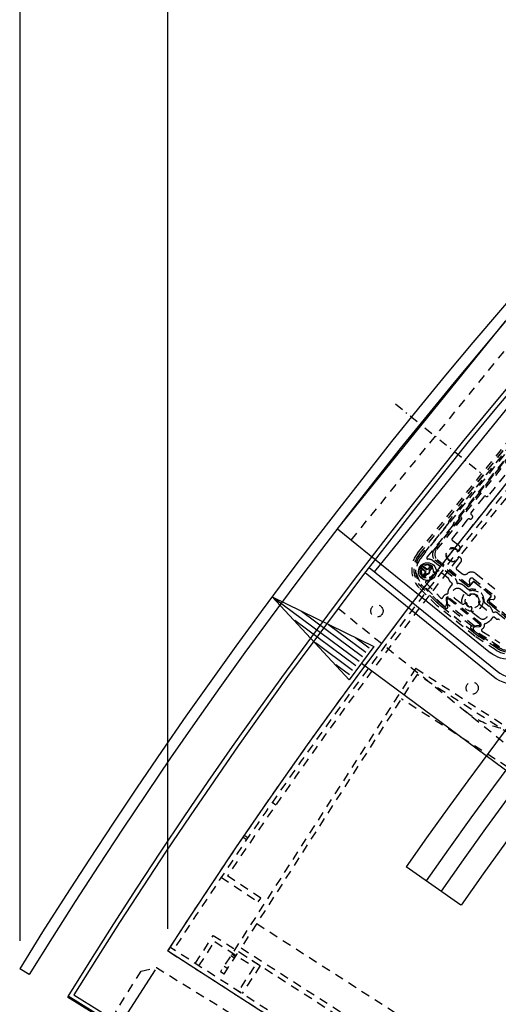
# Model space of a CAD drawing. Extents: x -7591 to -2491, y 6498 to 10061.
# Tile 3 of 125: x -7223 to -7008, y 8273 to 8715. Entities that reach past the tile are written whole.
import ezdxf
from ezdxf.enums import TextEntityAlignment as Align

# ---------------------------------------------------------------- set-up
doc = ezdxf.new("R2010")
doc.units = 0
doc.header["$MEASUREMENT"] = 0
doc.linetypes.add('DASHDOT', pattern=[8.5, 4, -2, 0.5, -2])
doc.linetypes.add('HIDDEN', pattern=[7, 4, -3])
doc.layers.get('0').update_dxf_attribs({"linetype": 'CONTINUOUS'})
for name, color, linetype in [('DIM49', 4, 'CONTINUOUS'), ('LE_HIDDEN', 7, 'CONTINUOUS'), ('LE_MIDDLE', 7, 'CONTINUOUS'), ('TXT_DIM49', 2, 'CONTINUOUS')]:
    doc.layers.add(name, color=color, linetype=linetype)
doc.layers.add('LE_ALL', color=7, linetype='CONTINUOUS', lineweight=50)

# ---------------------------------------------------------------- blocks, each defined once
blk = doc.blocks.new('_D6', base_point=(-7109.62, 8456.05))
at = {"layer": 'DIM49', "color": 1}
for p, q in [((-7109.62, 8456.05), (-7063.88, 8433.8)), ((-7075.04, 8418.74), (-7109.62, 8456.05)), ((-7070.46, 8427.01), (-7108.62, 8455.3)), ((-7068.97, 8429.02), (-7096.42, 8449.37)), ((-7071.95, 8425), (-7099.4, 8445.35)), ((-7067.49, 8431.03), (-7084.22, 8443.44)), ((-7066, 8433.04), (-7072.02, 8437.5)), ((-7073.44, 8423), (-7090.18, 8435.4)), ((-7063.88, 8433.8), (-7075.04, 8418.74)), ((-7074.93, 8420.99), (-7080.96, 8425.45)), ((-7069.46, 8426.27), (-6607.58, 8083.79))]:
    blk.add_line(p, q, dxfattribs=at)
blk = doc.blocks.new('_D7', base_point=(-7222.87, 8289.06))
at = {"layer": 'DIM49', "color": 1}
blk.add_line((-7222.87, 9564.06), (-7222.87, 8301.56), dxfattribs=at)
blk = doc.blocks.new('_D10', base_point=(-7156.53, 8297.01))
at = {"layer": 'DIM49', "color": 1}
blk.add_line((-7156.53, 9822.01), (-7156.53, 8307.01), dxfattribs=at)
blk = doc.blocks.new('_D12', base_point=(-7156.53, 8297.01))
at = {"layer": 'DIM49', "color": 1}
blk.add_line((-7156.53, 9483.36), (-7156.53, 8307.01), dxfattribs=at)
blk = doc.blocks.new('_D13', base_point=(-7156.53, 8297.01))
at = {"layer": 'DIM49', "color": 1}
for p, q in [((-7203.86, 8223.42), (-7161.94, 8288.6)), ((-7190.34, 8244.45), (-7166.61, 8235.13)), ((-7172.02, 8226.72), (-7190.34, 8244.45)), ((-7170.36, 8231.6), (-7189.29, 8243.77)), ((-7169.01, 8233.7), (-7177.42, 8239.11)), ((-7171.71, 8229.5), (-7180.13, 8234.91)), ((-7166.61, 8235.13), (-7172.02, 8226.72)), ((-7169.31, 8230.92), (-6942.23, 8084.86)), ((-6934.73, 8050.31), (-6892.8, 8115.49)), ((-6944.94, 8080.66), (-6939.53, 8089.07)), ((-6939.53, 8089.07), (-6921.2, 8071.34)), ((-6942.53, 8082.08), (-6934.12, 8076.67)), ((-6941.18, 8084.19), (-6922.26, 8072.01)), ((-6939.83, 8086.29), (-6931.42, 8080.88)), ((-6921.2, 8071.34), (-6944.94, 8080.66))]:
    blk.add_line(p, q, dxfattribs=at)
at = {"layer": 'TXT_DIM49', "width": 0.596}
blk.add_text('320', height=31.25, rotation=327.25, dxfattribs=at).set_placement((-7067.72, 8187.87), align=Align.CENTER)

msp = doc.modelspace()

# ---------------------------------------------------------------- linework, layer by layer
for p, q in [((-7080.29, 8486.58), (-7004.78, 8579.83)), ((-6982.52, 8567.6), (-7063.7, 8467.35)), ((-7080.29, 8486.58), (-7011.52, 8430.88)), ((-7024.82, 8317.61), (-7049.39, 8334.81)), ((-6887.39, 8123.9), (-7156.53, 8297.01)), ((-7218.62, 8286.43), (-7222.87, 8289.06)), ((-7198.57, 8277.26), (-6883.94, 8082.56))]:
    msp.add_line(p, q)
for points in [[(-3319.19, 8334.81, 0.111006), (-4057.65, 9007.3, 0.000315), (-4060.15, 9008.72, 0.005079), (-4100.61, 9031.15, 0.000315), (-4103.13, 9032.51, 0.252871), (-6267.97, 9031.15, 0.005079), (-6308.43, 9008.72, 0.111325), (-7049.39, 8334.81)], [(-6982.88, 8571.76), (-6925.45, 8525.25, -0.414214), (-6922.79, 8499.93), (-6985.09, 8422.99, -0.414214), (-7010.41, 8420.33), (-7067.84, 8466.84)], [(-7066.03, 8469.23), (-7008.52, 8422.67, 0.414214), (-6987.42, 8424.88), (-6925.12, 8501.82, 0.414214), (-6927.34, 8522.92), (-6984.85, 8569.49)], [(-6936, 8524.14, -0.414214), (-6934.08, 8505.86), (-6993.23, 8432.8, -0.414214), (-7011.52, 8430.88)]]:
    msp.add_lwpolyline(points, format="xyb")
msp.add_circle((-7039.88, 8467.36), 4)
for radius, start, end in [(2396.87, 31.73211, 148.26789), (2391.87, 31.73211, 148.26789), (2372, 31.75, 148.25), (2370, 31.79835, 148.20165), (2345, 32.74999, 147.24999), (2266.16, 35.00882, 144.99118), (2258.06, 35.00886, 144.99114), (2247.11, 35.0089, 144.9911)]:
    msp.add_arc((-5184.29, 7028.43), radius, start, end)
at = {"layer": 'LE_ALL'}
msp.add_line((-7201.33, 8276.61), (-6884.99, 8080.86), dxfattribs=at)
at = {"layer": 'LE_HIDDEN', "color": 1, "linetype": 'HIDDEN'}
for p, q in [((-7074.08, 8481.54), (-6998.56, 8574.8)), ((-7044.35, 8475.63), (-6986.6, 8546.95)), ((-7043.62, 8475.04), (-6985.87, 8546.36)), ((-7043.59, 8475.02), (-6985.84, 8546.33)), ((-7042.91, 8473.31), (-6984.03, 8546.03)), ((-6997.89, 8530.18), (-7030.3, 8490.16)), ((-6997.89, 8530.18), (-7030.3, 8490.16)), ((-6996.96, 8527.83), (-7027.8, 8489.75)), ((-7025.75, 8491.56), (-6998.31, 8525.45)), ((-6998.31, 8525.42), (-7025.72, 8491.57)), ((-6998.08, 8524.55), (-7024.82, 8491.52)), ((-7005.15, 8510.65), (-7012.7, 8501.32)), ((-7014.6, 8500.96), (-7020.28, 8493.95)), ((-7030.22, 8489.46), (-7040.61, 8476.63)), ((-7030.22, 8489.46), (-7040.61, 8476.63)), ((-7036.97, 8476.91), (-7025.61, 8490.94)), ((-7025.58, 8490.94), (-7036.96, 8476.9)), ((-7024.43, 8491.2), (-7035.92, 8477.02)), ((-7022, 8490.64), (-7028.82, 8482.21)), ((-7025.64, 8491.22), (-7025.72, 8491.28)), ((-7025.69, 8491.29), (-7025.61, 8491.22)), ((-7024.82, 8491.52), (-7024.43, 8491.2)), ((-7020.17, 8492.9), (-7019.83, 8492.62)), ((-7019.72, 8491.57), (-7020.03, 8491.18)), ((-7028.78, 8487.74), (-7040.09, 8473.77)), ((-7028.75, 8481.51), (-7025.69, 8479.04)), ((-7041.39, 8476.62), (-7043.04, 8474.58)), ((-7041.39, 8476.62), (-7043.04, 8474.58)), ((-7040.96, 8476.6), (-7041.04, 8476.66)), ((-7040.96, 8476.6), (-7041.04, 8476.66)), ((-7029.65, 8477.81), (-7029.61, 8477.5)), ((-7028.12, 8477.66), (-7028.15, 8477.97)), ((-7025.87, 8476.58), (-7025.99, 8476.51)), ((-7037.4, 8472.3), (-7027.42, 8464.22)), ((-7021.76, 8460.73), (-7036.53, 8472.69)), ((-7036.52, 8472.71), (-7023.89, 8462.48)), ((-7035.48, 8472.8), (-7021.65, 8461.6)), ((-7031.3, 8475.42), (-7031.61, 8475.38)), ((-7031.45, 8473.89), (-7031.14, 8473.92)), ((-7029.06, 8472.24), (-7029.03, 8471.93)), ((-7027.54, 8472.09), (-7027.57, 8472.39)), ((-7026.91, 8469.08), (-7024.91, 8471.55)), ((-7025.72, 8473.96), (-7025.59, 8473.91)), ((-7041.97, 8470.34), (-7043.23, 8468.79)), ((-7043.16, 8468.08), (-7042.62, 8467.65)), ((-7043.06, 8468.01), (-7042.62, 8467.65)), ((-7042.67, 8468.85), (-7040.97, 8467.48)), ((-7042.54, 8469), (-7040.76, 8467.56)), ((-7040.26, 8468.18), (-7042.04, 8469.62)), ((-7040.22, 8468.41), (-7041.91, 8469.78)), ((-7040.93, 8467.02), (-7041.7, 8466.07)), ((-7040.7, 8466.99), (-7041.54, 8465.94)), ((-7040.73, 8469.98), (-7041.27, 8470.42)), ((-7040.73, 8469.98), (-7041.18, 8470.34)), ((-7040.97, 8467.48), (-7040.76, 8467.56)), ((-7040.93, 8467.02), (-7040.7, 8466.99)), ((-7040.22, 8468.41), (-7040.26, 8468.18)), ((-7038.99, 8469.41), (-7039.77, 8468.46)), ((-7039.77, 8468.46), (-7039.68, 8468.24)), ((-7038.84, 8469.28), (-7039.68, 8468.24)), ((-7039.06, 8467.74), (-7038.22, 8468.78)), ((-7038.83, 8467.7), (-7039.06, 8467.74)), ((-7038.83, 8467.7), (-7038.06, 8468.65)), ((-7036.74, 8466.86), (-7036.93, 8466.89)), ((-7036.74, 8466.86), (-7036.93, 8466.89)), ((-7030.45, 8464.23), (-7034.58, 8467.57)), ((-7026.83, 8468.38), (-7024.5, 8466.49)), ((-7040.92, 8465.44), (-7040.08, 8466.48)), ((-7040.77, 8465.31), (-7039.99, 8466.27)), ((-7040.59, 8462.29), (-7033.8, 8455.5)), ((-7039.99, 8466.27), (-7040.08, 8466.48)), ((-7038.81, 8464.57), (-7038.74, 8464.4)), ((-7038.81, 8464.57), (-7038.74, 8464.4)), ((-7028.89, 8462.19), (-7029.72, 8462.86)), ((-7026.69, 8462.86), (-7026.63, 8462.26)), ((-7023.12, 8461.85), (-7023.89, 8462.48)), ((-7019.56, 8462.68), (-7021.07, 8460.82)), ((-7021.06, 8460.81), (-7019.55, 8462.67)), ((-7020.84, 8462.05), (-7020.97, 8463.37)), ((-7019.35, 8464.25), (-7009.89, 8456.59)), ((-7018.85, 8462.75), (-7011.46, 8456.77)), ((-7011.46, 8456.78), (-7018.84, 8462.76)), ((-7018.18, 8466.51), (-7007.92, 8458.21)), ((-7035.54, 8452.04), (-7043.53, 8460.03)), ((-7036.09, 8453.92), (-7042.86, 8460.69)), ((-7036.07, 8453.95), (-7042.84, 8460.72)), ((-7042.34, 8461.21), (-7035.57, 8454.44)), ((-7042.34, 8461.21), (-7035.57, 8454.44)), ((-7032.64, 8452.08), (-7042.31, 8461.74)), ((-7029.79, 8460.28), (-7028.81, 8461.49)), ((-7022.03, 8457.02), (-7024.85, 8459.31)), ((-7023.47, 8461.02), (-7021.43, 8459.37)), ((-7021.76, 8460.74), (-7023.12, 8461.85)), ((-7031.53, 8455.07), (-7031.28, 8452.73)), ((-7030.74, 8451.41), (-7031.1, 8454.87)), ((-7030.74, 8451.41), (-7031.1, 8454.87)), ((-7030.45, 8455.22), (-7016.41, 8443.85)), ((-7030.45, 8455.22), (-7016.41, 8443.85)), ((-7015.97, 8444.01), (-7030.39, 8455.69)), ((-7027.81, 8455.65), (-7024.52, 8452.99)), ((-7014.23, 8453.54), (-7012.2, 8451.89)), ((-7011.39, 8456.06), (-7012.9, 8454.2)), ((-7012.89, 8454.19), (-7011.38, 8456.06)), ((-6998.06, 8441.54), (-7012.83, 8453.5)), ((-7011.46, 8452.41), (-7012.82, 8453.51)), ((-7012, 8453.79), (-6998.17, 8442.59)), ((-7010.42, 8454.82), (-7011.74, 8454.68)), ((-7079.92, 8450.89), (-7030.77, 8411.08)), ((-7033.4, 8451.56), (-7033.42, 8451.53)), ((-7019.4, 8440.18), (-7033.42, 8451.53)), ((-7019.38, 8440.21), (-7033.4, 8451.56)), ((-7032.94, 8452.09), (-7031.55, 8450.96)), ((-7032.94, 8452.09), (-7031.55, 8450.96)), ((-7018.75, 8442.92), (-7030.88, 8452.74)), ((-7019.97, 8442.79), (-7030.75, 8451.52)), ((-7019.83, 8449.19), (-7016.54, 8446.53)), ((-7013.58, 8450.18), (-7016.4, 8452.47)), ((-7010.68, 8451.78), (-7011.46, 8452.41)), ((-7010.68, 8451.78), (-6998.05, 8441.56)), ((-7010.33, 8449.05), (-7009.73, 8449.12)), ((-7010.63, 8446.76), (-7011.6, 8445.56)), ((-7009.09, 8446.16), (-7009.92, 8446.83)), ((-7008.24, 8448.69), (-6998.26, 8440.61)), ((-7020.35, 8441.89), (-7018.95, 8440.77)), ((-7020.35, 8441.89), (-7018.95, 8440.77)), ((-7016.62, 8443.14), (-7020.09, 8442.78)), ((-7016.62, 8443.14), (-7020.09, 8442.78)), ((-7019.38, 8440.21), (-7019.4, 8440.18)), ((-7007.58, 8433.62), (-7018.87, 8440.98)), ((-7018.68, 8442.52), (-7016.34, 8442.77)), ((-7015.44, 8440.63), (-7007.39, 8435.4)), ((-7008.48, 8432.85), (-7016.51, 8438.07)), ((-7008.46, 8432.88), (-7016.49, 8438.1)), ((-7016.11, 8438.68), (-7008.08, 8433.47)), ((-7016.11, 8438.68), (-7008.08, 8433.47)), ((-7045.16, 8423.94), (-7132.79, 8287.69)), ((-7045.16, 8423.94), (-7132.79, 8287.69)), ((-7045.16, 8423.94), (-6893.77, 8326.57)), ((-7045.16, 8423.94), (-6893.77, 8326.57)), ((-7044.56, 8421.18), (-7123.54, 8298.39)), ((-7044.56, 8421.18), (-7123.54, 8298.39)), ((-6896.53, 8325.97), (-7044.56, 8421.18)), ((-6896.53, 8325.97), (-7044.56, 8421.18)), ((-6903.57, 8315.03), (-7051.59, 8410.24)), ((-6903.57, 8315.03), (-7051.59, 8410.24)), ((-7107.96, 8362.5), (-7109.61, 8363.64)), ((-7107.96, 8362.5), (-7109.61, 8363.64)), ((-7121.09, 8346.94), (-7122.74, 8348.06)), ((-7121.09, 8346.94), (-7122.74, 8348.06)), ((-7120.52, 8347.76), (-7122.18, 8348.89)), ((-7120.52, 8347.76), (-7122.18, 8348.89)), ((-7132.42, 8330.13), (-7115.79, 8319.02)), ((-7132.42, 8330.13), (-7115.79, 8319.02)), ((-7114.68, 8320.68), (-7129.65, 8330.68)), ((-7114.68, 8320.68), (-7129.65, 8330.68)), ((-7115.79, 8319.02), (-7114.68, 8320.68)), ((-7115.79, 8319.02), (-7114.68, 8320.68)), ((-7116.51, 8309.32), (-6968.48, 8214.11)), ((-7116.51, 8309.32), (-6968.48, 8214.11)), ((-6887.39, 8123.9), (-7156.53, 8297.01)), ((-7131.11, 8286.61), (-7124.62, 8296.7)), ((-7131.11, 8286.61), (-7124.62, 8296.7)), ((-7128.13, 8294.95), (-7126.45, 8293.87)), ((-7128.13, 8294.95), (-7126.45, 8293.87)), ((-7127.66, 8295.68), (-7125.97, 8294.6)), ((-7127.66, 8295.68), (-7125.97, 8294.6)), ((-7124.62, 8296.7), (-6976.6, 8201.49)), ((-7124.62, 8296.7), (-6976.6, 8201.49)), ((-7123.54, 8298.39), (-6975.52, 8203.18)), ((-7123.54, 8298.39), (-6975.52, 8203.18)), ((-7131.17, 8290.22), (-7129.49, 8289.14)), ((-7131.17, 8290.22), (-7129.49, 8289.14)), ((-7131.11, 8286.61), (-7132.79, 8287.69)), ((-7131.11, 8286.61), (-7132.79, 8287.69))]:
    msp.add_line(p, q, dxfattribs=at)
for points in [[(-5186.29, 9150.43, 0.172955), (-6528.44, 8670.42), (-6468.33, 8596.86, 0.078205), (-6887.99, 8126.67), (-7153.76, 8297.61, -0.254675), (-5186.29, 9371.43)], [(-7153.76, 8297.61, -0.254675), (-5186.29, 9371.43), (-5186.29, 9290.43), (-5204.29, 9290.43)], [(-5186.29, 9150.43, 0.172955), (-6528.44, 8670.42), (-6468.33, 8596.86, 0.078205), (-6887.99, 8126.67), (-7155.44, 8298.7)], [(-7037.4, 8472.3, 0.08392), (-7037.98, 8472.63, 0.079373), (-7039.72, 8472.96)], [(-7036.09, 8453.92, 0.01393), (-7035.25, 8453.13, 0.006687), (-7033.42, 8451.53)], [(-7035.57, 8454.44, 0.01393), (-7034.76, 8453.68, 0.006695), (-7032.94, 8452.09)], [(-7022.03, 8457.02, 0.191583), (-7021.32, 8456.8, 0.519123), (-7020.39, 8457.11)], [(-7016.66, 8454.09, 0.519123), (-7016.76, 8453.11, 0.191583), (-7016.4, 8452.47)], [(-7022.99, 8404.79, 0.414214), (-6969.55, 8410.41), (-6940.44, 8446.35)], [(-7019.4, 8440.18, 0.006687), (-7017.46, 8438.72, 0.01393), (-7016.51, 8438.07)], [(-7018.95, 8440.77, 0.006695), (-7017.03, 8439.32, 0.01393), (-7016.11, 8438.68)], [(-7030.77, 8411.08), (-6945.28, 8341.86, 0.414214), (-6891.83, 8347.48)]]:
    msp.add_lwpolyline(points, format="xyb", dxfattribs=at)
for points in [[(-7025.72, 8491.28), (-7025.73, 8491.29), (-7025.74, 8491.3), (-7025.75, 8491.32), (-7025.76, 8491.33), (-7025.77, 8491.34), (-7025.78, 8491.36), (-7025.78, 8491.37), (-7025.79, 8491.39), (-7025.79, 8491.4), (-7025.79, 8491.42), (-7025.8, 8491.43), (-7025.8, 8491.45), (-7025.79, 8491.46), (-7025.79, 8491.48), (-7025.79, 8491.49), (-7025.78, 8491.51), (-7025.78, 8491.52), (-7025.77, 8491.54), (-7025.76, 8491.55), (-7025.75, 8491.56)], [(-7025.72, 8491.57), (-7025.73, 8491.55), (-7025.74, 8491.54), (-7025.75, 8491.53), (-7025.75, 8491.51), (-7025.76, 8491.5), (-7025.76, 8491.48), (-7025.76, 8491.47), (-7025.76, 8491.45), (-7025.77, 8491.44), (-7025.76, 8491.42), (-7025.76, 8491.4), (-7025.76, 8491.39), (-7025.75, 8491.37), (-7025.75, 8491.36), (-7025.74, 8491.35), (-7025.73, 8491.33), (-7025.72, 8491.32), (-7025.71, 8491.31), (-7025.7, 8491.3), (-7025.69, 8491.29)], [(-7025.61, 8490.94), (-7025.61, 8490.95), (-7025.6, 8490.96), (-7025.59, 8490.98), (-7025.58, 8490.99), (-7025.58, 8491.01), (-7025.57, 8491.02), (-7025.57, 8491.04), (-7025.57, 8491.05), (-7025.57, 8491.07), (-7025.57, 8491.08), (-7025.57, 8491.1), (-7025.58, 8491.12), (-7025.58, 8491.13), (-7025.59, 8491.14), (-7025.59, 8491.16), (-7025.6, 8491.17), (-7025.61, 8491.19), (-7025.62, 8491.2), (-7025.63, 8491.21), (-7025.64, 8491.22)], [(-7025.61, 8491.22), (-7025.6, 8491.21), (-7025.59, 8491.2), (-7025.58, 8491.19), (-7025.57, 8491.18), (-7025.56, 8491.16), (-7025.56, 8491.15), (-7025.55, 8491.13), (-7025.55, 8491.12), (-7025.54, 8491.1), (-7025.54, 8491.09), (-7025.54, 8491.07), (-7025.54, 8491.06), (-7025.54, 8491.04), (-7025.54, 8491.03), (-7025.55, 8491.01), (-7025.55, 8491), (-7025.56, 8490.98), (-7025.57, 8490.97), (-7025.57, 8490.95), (-7025.58, 8490.94)], [(-7008.99, 8432.06), (-7018.47, 8438.22), (-7035.54, 8452.04)], [(-7144.09, 8291.39), (-7135.98, 8304.01), (-7114.95, 8290.48), (-7123.06, 8277.87)], [(-7144.09, 8291.39), (-7135.97, 8304.01), (-7114.95, 8290.48), (-7123.06, 8277.87)], [(-7142.41, 8290.31), (-7135.37, 8301.24), (-7117.71, 8289.88), (-7124.75, 8278.95)], [(-7142.41, 8290.31), (-7135.37, 8301.24), (-7117.71, 8289.88), (-7124.75, 8278.95)], [(-7181.57, 8266.73), (-7168.41, 8287.99), (-7161.53, 8289.61), (-6957.44, 8163.32), (-6955.82, 8156.44), (-6968.98, 8135.18)]]:
    msp.add_lwpolyline(points, dxfattribs=at)
for centre, radius in [((-7039.88, 8467.36), 3.25), ((-7019.66, 8454.2), 4.75), ((-7019.66, 8454.2), 3.25), ((-7062.55, 8449.69), 2.75), ((-7019.79, 8415.06), 2.75)]:
    msp.add_circle(centre, radius, dxfattribs=at)
for centre, radius, start, end in [((-5184.29, 7028.43), 2341, 129.21896, 146.20105), ((-5184.29, 7028.43), 2341, 129.21896, 146.20105), ((-5184.29, 7028.43), 2345, 129.69018, 147.25), ((-7014.02, 8500.49), 0.75, 60.5941, 141), ((-7013.28, 8501.8), 0.75, -119.4059, -39), ((-7019.7, 8493.48), 0.75, 141, -129), ((-7030.1, 8490), 0.25, 141, -129), ((-7030.1, 8490), 0.25, 141, -129), ((-7030.42, 8489.62), 0.25, -39, 51), ((-7030.42, 8489.62), 0.25, -39, 51), ((-7032.67, 8490.89), 5, -39, -13.1581), ((-7021.22, 8490.01), 1, 69.7243, 141), ((-7020.61, 8491.65), 0.75, -110.2757, -39), ((-7020.3, 8492.04), 0.75, -39, 51), ((-7028.43, 8481.9), 0.5, 141, -129), ((-7035.27, 8468.29), 11.67, 141.0069, -135), ((-7041.19, 8476.47), 0.25, 51, 141), ((-7041.19, 8476.47), 0.25, 51, 141), ((-7040.8, 8476.79), 0.25, -129, -39), ((-7040.8, 8476.79), 0.25, -129, -39), ((-7034.64, 8475.02), 3, 141, -129), ((-7034.64, 8475.02), 2.98, 141, -129), ((-7033.59, 8475.13), 3, 141, -129), ((-7028.59, 8474.95), 3, 36, -24), ((-7028.59, 8474.95), 2.75, 36.6448, -24.6448), ((-7028.59, 8474.95), 3.05, 81.7649, 110.2351), ((-7026.14, 8476.77), 0.3, -143.3552, -59), ((-7026.64, 8477.87), 1.5, -59, 51), ((-7035.27, 8468.29), 10.73, 141, -135), ((-7035.27, 8468.29), 10.7, 141, -135), ((-7035.27, 8468.29), 10, 141, -135), ((-7035.27, 8468.29), 10, 141, -135), ((-7036.19, 8467.86), 8.65, 141, -135), ((-7039.7, 8473.46), 0.5, 141, -91.659), ((-7028.59, 8474.95), 3.05, 171.7649, -159.7649), ((-7028.59, 8474.95), 3.05, -98.2351, -69.7649), ((-7025.82, 8473.68), 0.3, 71, 155.3552), ((-7026.07, 8472.49), 1.5, -39, 71), ((-7042.84, 8468.47), 0.5, 141, -129), ((-7039.88, 8467.36), 3, 36, -24), ((-7042.29, 8469.31), 0.6, -138.1483, -129), ((-7039.88, 8467.36), 2.75, -4.2198, -24), ((-7042.29, 8469.31), 0.4, -147.2136, -129), ((-7039.88, 8467.36), 2.75, 174.0557, -73.7802), ((-7042.29, 8469.31), 0.4, 51, 69.2136), ((-7042.29, 8469.31), 0.6, 51, 60.1483), ((-7041.58, 8470.03), 0.5, 51, 141), ((-7039.88, 8467.36), 1.1, 174.0557, -162.0557), ((-7039.88, 8467.36), 0.9, 167.3878, -155.3878), ((-7039.88, 8467.36), 2.75, -4.2198, 107.9443), ((-7039.88, 8467.36), 0.9, 77.3878, 114.6122), ((-7039.88, 8467.36), 1.1, 84.0557, 107.9443), ((-7039.88, 8467.36), 0.9, -102.6122, 24.6122), ((-7039.88, 8467.36), 1.1, -95.9443, 17.9443), ((-7038.53, 8469.03), 0.6, 53.4993, 141), ((-7038.53, 8469.03), 0.4, -39, 141), ((-7038.53, 8469.03), 0.6, -39, 45.1398), ((-7036.89, 8467.14), 0.25, 175.7802, -99), ((-7036.89, 8467.14), 0.25, 175.7802, -99), ((-7036.51, 8468.35), 1.5, -99, -38.4891), ((-7036.51, 8468.35), 1.5, -99, -96.2573), ((-7034.89, 8467.18), 0.5, 51, 152.5219), ((-7026.52, 8468.77), 0.5, 141, -129), ((-7020.07, 8464.18), 3, 51, 129.463), ((-7041.23, 8465.69), 0.6, 141, -131.4993), ((-7041.23, 8465.69), 0.4, 141, -39), ((-7041.23, 8465.69), 0.6, -123.1398, -39), ((-7040.24, 8462.65), 0.5, 95.9766, -135), ((-7040.81, 8468.12), 5, -84.0234, -68.2546), ((-7039.04, 8464.48), 0.25, 21, 106.2198), ((-7039.04, 8464.48), 0.25, 21, 106.2198), ((-7039.15, 8463.94), 0.5, -68.2547, 4.4434), ((-7040.14, 8463.86), 1.5, 4.4434, 21), ((-7040.14, 8463.86), 1.5, 18.262, 21), ((-7031.08, 8463.45), 1, 5.427, 51), ((-7029.09, 8463.64), 1, -174.573, -129), ((-7028.68, 8462.67), 2, 5.427, 51), ((-7023.24, 8468.04), 2, -129, -50.537), ((-7019.98, 8463.47), 1, 51, -174), ((-7019.16, 8462.36), 0.513, 51, 141), ((-7019.16, 8462.36), 0.5, 51, 141), ((-7026.33, 8457.48), 4.45, 141, 179.2487), ((-7029.2, 8461.8), 0.5, -39, 51), ((-7026.33, 8457.48), 2.35, 51, -129), ((-7026.38, 8462.28), 0.25, -174.573, -89.3532), ((-7026.33, 8457.48), 4.55, 51, 90.6469), ((-7021.45, 8461.12), 0.487, -129, -39), ((-7021.45, 8461.12), 0.5, -129, -39), ((-7021.33, 8461.99), 0.5, -129, 6), ((-7021.12, 8459.76), 0.5, -129, -75.2496), ((-7019.66, 8454.2), 5.25, -2.7504, 104.7504), ((-7021.43, 8468.58), 20.7, -135, -131.8077), ((-7021.43, 8468.58), 20, -135, -131.8077), ((-6974.76, 8520.76), 90, -131.8077, -130.2733), ((-7033.45, 8455.85), 0.5, -135.0001, -18.9368), ((-7030.7, 8454.91), 2.4, 97.0152, 161.0631), ((-7030.83, 8455.14), 0.7, 51, -174), ((-7030.7, 8454.91), 0.4, 51, -173.9999), ((-7030.7, 8454.91), 0.4, 51, -174), ((-7031.03, 8457.54), 0.25, -82.9848, -0.7512), ((-7021.4, 8457.8), 1, -100.3672, -85.6181), ((-7020.96, 8457.28), 0.6, -126.7115, -16.972), ((-7019.66, 8454.2), 3, 59.8166, 104.1834), ((-7019.66, 8454.2), 3, 59.8166, 104.1834), ((-7017.55, 8456.8), 0.6, -179.028, -78.972), ((-7017.55, 8456.8), 0.6, -179.028, -78.972), ((-7019.66, 8454.2), 3, -2.1834, 42.1834), ((-7019.66, 8454.2), 3, -2.1834, 42.1834), ((-7016.37, 8453.56), 0.6, 118.972, -131.2885), ((-7013.91, 8453.92), 0.5, 177.2496, -129), ((-7012.51, 8453.89), 0.5, 141, -129), ((-7012.51, 8453.89), 0.487, 141, -129), ((-7011.69, 8454.18), 0.5, 96, -129), ((-7011.78, 8456.38), 0.513, -39, 51), ((-7011.78, 8456.38), 0.5, -39, 51), ((-7010.52, 8455.81), 1, -84, 51), ((-6974.76, 8520.76), 90.7, -131.8077, -130.2754), ((-7032.07, 8452.64), 0.8, -135, 6), ((-7031.24, 8451.35), 0.5, -129, 5.9999), ((-7031.24, 8451.35), 0.5, -129, 6), ((-7023.89, 8453.77), 1, -129, -40.294), ((-7022.67, 8452.73), 0.6, -24.028, 139.7061), ((-7022.67, 8452.73), 0.6, -24.028, 101.1895), ((-7019.66, 8454.2), 3, -145.1834, -112.8166), ((-7019.66, 8454.2), 3, -145.1834, -112.8166), ((-7020.47, 8450.95), 0.6, -37.7061, 126.028), ((-7020.47, 8450.95), 0.6, 0.8057, 126.028), ((-7019.2, 8449.97), 1, 142.294, -129), ((-7015.77, 8453.24), 1, -172.3819, -157.6353), ((-7015.06, 8448.36), 2.35, -129, 51), ((-7015.06, 8448.36), 4.55, 11.3531, 51), ((-7010.35, 8449.3), 0.25, -168.6468, -83.427), ((-7009.5, 8447.13), 2, 51, 96.573), ((-7015.06, 8448.36), 4.45, -77.2487, -39), ((-7010.24, 8446.45), 0.5, 51, 141), ((-7008.46, 8446.94), 1, -129, -83.427), ((-7008.23, 8444.95), 1, 51, 96.573), ((-7020.03, 8442.28), 0.5, 96.0001, -129), ((-7020.03, 8442.28), 0.5, 96, -129), ((-7018.6, 8441.73), 0.8, 96, -109.8606), ((-6963.88, 8511.95), 90.7, -127.7246, -126.1923), ((-6963.88, 8511.95), 90, -127.7267, -126.1923), ((-7016.66, 8443.54), 0.4, -84.0001, 51), ((-7016.66, 8443.54), 0.4, -84, 51), ((-7016.41, 8443.47), 0.7, -84, 51), ((-7015.17, 8441.05), 0.5, 120.9368, -122.9999), ((-7016.66, 8443.54), 2.4, -59.0631, 4.9848), ((-7014.02, 8443.77), 0.25, 102.7512, -175.0152), ((-7005.22, 8455.46), 20.7, -126.1923, -123), ((-7005.22, 8455.46), 20, -126.1923, -123), ((-7002.63, 8441.85), 11.67, -123, -38.9931), ((-7002.63, 8441.85), 10.73, -123, -39), ((-7002.63, 8441.85), 10.7, -123, -39), ((-7002.63, 8441.85), 10, -123, -39)]:
    msp.add_arc(centre, radius, start, end, dxfattribs=at)
at = {"layer": 'LE_MIDDLE', "color": 1, "linetype": 'DASHDOT'}
msp.add_line((-7054.19, 8542.65), (-7015.47, 8511.29), dxfattribs=at)

# ---------------------------------------------------------------- block references
at = {"layer": 'DIM49'}
for name, p in [('_D10', (-7156.53, 8297.01)), ('_D7', (-7222.87, 8289.06)), ('_D12', (-7156.53, 8297.01)), ('_D6', (-7109.62, 8456.05)), ('_D13', (-7156.53, 8297.01))]:
    msp.add_blockref(name, p, dxfattribs=at)

doc.saveas('drawing.dxf')
